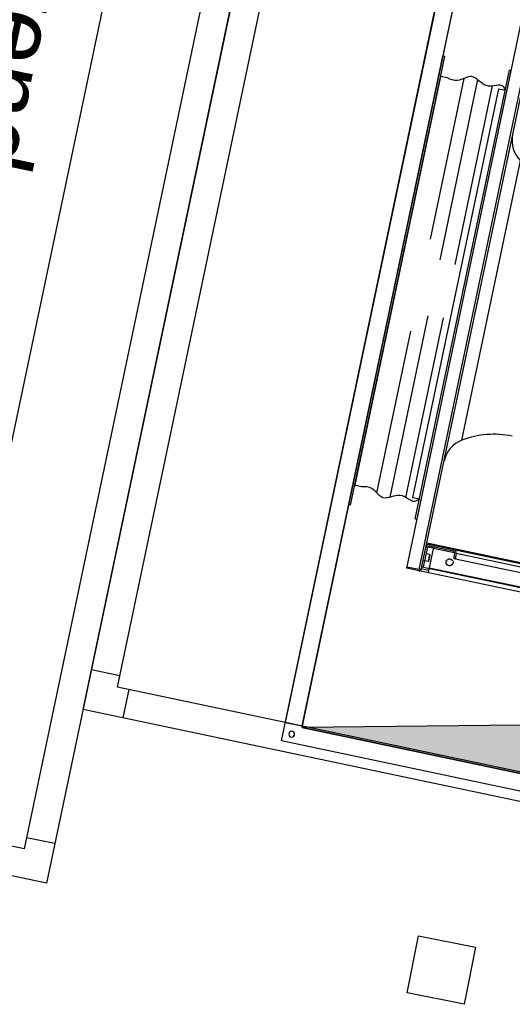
# Model space of a CAD drawing. Extents: x -156717 to 425753, y -51191 to 363295.
# Tile 120 of 256: x 86920 to 87768, y 107926 to 109619. Entities that reach past the tile are written whole.
import ezdxf

# ---------------------------------------------------------------- set-up
doc = ezdxf.new("R2010")
doc.units = 0
doc.header["$LTSCALE"] = 50
doc.linetypes.add('FANTOME', pattern=[63.50000000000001, 31.75, -6.35, 6.35, -6.35, 6.35, -6.35])
doc.layers.get('0').update_dxf_attribs({"linetype": 'CONTINUOUS'})
for name, color, linetype in [('01', 7, 'CONTINUOUS'), ('HACHURES', 8, 'CONTINUOUS'), ('MIXTE', 2, 'FANTOME'), ('TEXTE', 5, 'CONTINUOUS'), ('WL570---_TOEVOER', 3, 'CONTINUOUS')]:
    doc.layers.add(name, color=color, linetype=linetype)
doc.styles.add('texte', font='ARIAL.TTF', dxfattribs={"height": 80})

# ---------------------------------------------------------------- blocks, each defined once
blk = doc.blocks.new('qe5yghqy')
at = {"layer": 'WL570---_TOEVOER', "color": 1}
for p, q in [((87586.66438368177, 124434.680427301), (87606.26329233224, 124532.7410349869)), ((87606.26329233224, 124532.7410349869), (87704.32390001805, 124513.1421263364)), ((87704.32390001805, 124513.1421263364), (87684.72499136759, 124415.0815186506)), ((87684.72499136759, 124415.0815186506), (87586.66438368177, 124434.680427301))]:
    blk.add_line(p, q, dxfattribs=at)
blk = doc.blocks.new('C5055')
at = {"layer": '01'}
for p, q in [((1645, 70), (1695, 70)), ((1625, 50), (1625, 0))]:
    blk.add_line(p, q, dxfattribs=at)
for points in [[(0, 0), (1695, 0), (1695, 1665), (0, 1665)], [(50, 50), (1645, 50), (1645, 1615), (50, 1615)]]:
    blk.add_lwpolyline(points, close=True, dxfattribs=at)
blk = doc.blocks.new('r51', base_point=(-38378.68599496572, -5321.668738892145))
blk.add_lwpolyline([(-38083.68599496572, -5321.668738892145), (-38053.68599496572, -5321.668738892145), (-38053.68599496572, -6886.668738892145), (-38083.68599496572, -6886.668738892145)], close=True)
blk = doc.blocks.new('msza71')
at = {"color": 9}
for p, q in [((3, 393.9999610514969), (0, 393.9999610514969)), ((0, 393.9999610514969), (0, -393.9999610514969)), ((3, 393.9999610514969), (3, -393.9999610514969)), ((117, 393.9999610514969), (120, 393.9999610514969)), ((120, 393.9999610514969), (120, -393.9755045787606)), ((15, 358.9907755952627), (3, 358.9999610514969)), ((26.6406169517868, 361.587004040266), (26.6406169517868, 45.73771682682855)), ((53.15213182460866, 366.722566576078), (53.15213182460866, 48.1698003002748)), ((76.96604065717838, 363.9179428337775), (76.96604065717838, 79.78722954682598)), ((105, 358.9907755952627), (117, 358.9999610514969)), ((26.91720197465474, -361.3717911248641), (26.67642125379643, -47.81271246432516)), ((53.43293359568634, -366.866632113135), (53.18978707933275, -50.21684732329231)), ((77.24445194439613, -363.7269039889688), (77.0278847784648, -81.8007297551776)), ((15, -358.9908534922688), (3, -359.0000389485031)), ((105, -358.9908534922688), (117, -359.0000389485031)), ((0, -393.9999610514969), (3, -393.9999610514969)), ((117, -393.9999610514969), (120, -393.9999610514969))]:
    blk.add_line(p, q, dxfattribs=at)
at = {"color": 9, "linetype": 'Continuous'}
blk.add_line((120, 393.9999610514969), (120, -393.9755045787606), dxfattribs=at)
at = {"color": 9}
for points, knots in [([(3, 358.9999610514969), (7.462652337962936, 363.2572670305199), (13.77805225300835, 370.190771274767), (35.3729692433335, 349.2570038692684), (63.90767138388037, 379.2498502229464), (84.08183656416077, 354.7380159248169), (98.9196388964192, 357.7611254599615), (105, 358.9999610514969)], [20.64876208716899, 20.64876208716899, 20.64876208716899, 20.64876208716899, 21.01644543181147, 55.85019844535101, 85.19380903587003, 110.811624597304, 128.5982777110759, 128.5982777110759, 128.5982777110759, 128.5982777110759]), ([(3, -359.0000389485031), (6.216552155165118, -363.4695363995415), (13.7780522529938, -370.1908491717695), (35.37296924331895, -349.2570817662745), (63.90767138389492, -379.2499281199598), (84.08183656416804, -354.7380938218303), (98.91963889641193, -357.7612033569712), (105, -359.0000389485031)], [20.64876208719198, 20.64876208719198, 20.64876208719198, 20.64876208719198, 21.01644543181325, 55.85019844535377, 85.19380903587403, 110.811624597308, 128.5982777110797, 128.5982777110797, 128.5982777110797, 128.5982777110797])]:
    blk.add_open_spline(points, degree=3, knots=knots, dxfattribs=at)
at = {"layer": '01'}
for p, q in [((117, 393.9999610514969), (117, -393.9999610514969)), ((15, -358.9908534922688), (15, 358.9907755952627)), ((117, -359.0000389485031), (117, 361.1490335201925))]:
    blk.add_line(p, q, dxfattribs=at)
blk = doc.blocks.new('er71c6dnh7h', base_point=(4798.891865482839, -1013.066892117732))
at = {"color": 9, "linetype": 'Continuous'}
for p, q in [((3793.891865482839, -533.0791203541), (4653.891865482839, -533.0791203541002)), ((3793.891865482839, -540.0791203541), (4653.891865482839, -540.0791203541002)), ((4435.891865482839, -541.0791203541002), (4641.391865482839, -541.0791203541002)), ((4641.391865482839, -578.0791203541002), (4641.391865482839, -533.0791203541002)), ((4641.391865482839, -537.0791203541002), (4653.891865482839, -537.0791203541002)), ((4650.891865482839, -541.0791203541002), (4653.891865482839, -541.0791203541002)), ((4650.891865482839, -541.0791203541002), (4650.891865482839, -575.5791203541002)), ((4653.891865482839, -533.0791203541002), (4653.891865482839, -1493.0791203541)), ((4657.491865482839, -533.0791203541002), (4678.891865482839, -533.0791203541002)), ((4657.491865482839, -535.0791203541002), (4657.491865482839, -533.0791203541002)), ((4657.491865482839, -535.0791203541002), (4678.891865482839, -535.0791203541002)), ((4657.491865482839, -535.0791203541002), (4657.491865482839, -1491.0791203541)), ((4678.891865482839, -533.0791203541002), (4678.891865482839, -1493.0791203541)), ((4611.264121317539, -552.5791203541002), (4606.519609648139, -552.5791203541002)), ((4644.891865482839, -563.8291203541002), (4644.891865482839, -552.3291203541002)), ((4645.391865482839, -551.8291203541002), (4650.891865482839, -551.8291203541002)), ((4645.391865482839, -564.3291203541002), (4645.391865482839, -551.8291203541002)), ((4650.891865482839, -551.0791203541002), (4653.891865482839, -551.0791203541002)), ((4602.954594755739, -566.0791203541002), (4432.939150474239, -566.0791203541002)), ((4600.626245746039, -569.0318353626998), (4600.001879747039, -566.0791203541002)), ((4603.578960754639, -569.0318353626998), (4600.626245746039, -569.0318353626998)), ((4600.834290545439, -575.5791203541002), (4600.626245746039, -569.0318353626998)), ((4603.578960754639, -569.0318353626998), (4602.954594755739, -566.0791203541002)), ((4603.787005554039, -575.5791203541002), (4603.578960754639, -569.0318353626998)), ((4606.519609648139, -563.5791203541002), (4611.264121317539, -563.5791203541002)), ((4645.391865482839, -564.3291203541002), (4650.891865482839, -564.3291203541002)), ((4653.891865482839, -583.0791203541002), (4160.391865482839, -583.0791203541)), ((4600.834290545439, -575.5791203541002), (4432.939150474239, -575.5791203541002)), ((4648.391865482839, -581.0791203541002), (4435.891865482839, -581.0791203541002)), ((4603.787005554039, -575.5791203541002), (4600.834290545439, -575.5791203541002)), ((4603.787005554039, -575.5791203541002), (4641.391865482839, -575.5791203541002)), ((4606.431900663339, -578.0791203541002), (4648.391865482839, -578.0791203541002)), ((4606.431900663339, -578.0791203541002), (4606.431900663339, -581.0791203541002)), ((4641.391865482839, -576.0791203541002), (4650.834978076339, -576.0791203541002)), ((4641.391865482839, -583.0791203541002), (4641.391865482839, -581.0791203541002)), ((4648.391865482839, -581.0791203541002), (4648.391865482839, -578.0791203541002)), ((4648.891865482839, -583.0791203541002), (4648.891865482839, -581.0488795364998)), ((4653.891865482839, -575.5791203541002), (4650.891865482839, -575.5791203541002)), ((4652.623949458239, -579.0791203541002), (4653.891865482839, -579.0791203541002)), ((4653.861624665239, -576.0791203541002), (4653.891865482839, -576.0791203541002)), ((4631.278475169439, -767.8203652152), (4631.278475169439, -1258.337875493)), ((4653.537799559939, -1013.0791203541), (4653.891865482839, -1012.1939555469)), ((4653.537799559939, -1013.0791203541), (4653.891865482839, -1013.964285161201))]:
    blk.add_line(p, q, dxfattribs=at)
blk.add_circle((4608.891865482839, -558.0791203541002), 6, dxfattribs=at)
for centre, radius, start, end in [((4657.491865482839, -536.6791203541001), 3.599999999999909, 89.99999999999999, 180), ((4657.491865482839, -536.6791203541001), 1.599999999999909, 89.99999999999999, 121.2484292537), ((4645.391865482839, -552.3291203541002), 0.5, 89.99999999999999, 180), ((4645.391865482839, -563.8291203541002), 0.5, 180, 270), ((4648.391865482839, -575.5791203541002), 5.5, 270, 0), ((4648.391865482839, -575.5791203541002), 2.5, 270, 0), ((4604.591865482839, -726.3678036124), 49.29999999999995, 302.7728977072, 3.685591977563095e-14), ((4547.591865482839, -637.8291679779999), 154.5999999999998, 270.0446842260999, 302.7728977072), ((4604.591865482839, -1299.7904370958), 49.29999999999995, 0, 57.22710229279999)]:
    blk.add_arc(centre, radius, start, end, dxfattribs=at)
for points, start_tangent, end_tangent in [([(4653.891865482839, -536.6791203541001), (4653.899576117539, -536.6124536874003), (4653.922663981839, -536.5457870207), (4653.961041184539, -536.4791203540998), (4654.014532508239, -536.4124536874), (4654.165899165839, -536.2791203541), (4654.374174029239, -536.1457870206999), (4654.635793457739, -536.0124536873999), (4654.946281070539, -535.8791203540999), (4655.300324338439, -535.7457870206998), (4655.691865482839, -535.6124536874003), (4656.114205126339, -535.4791203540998), (4656.560116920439, -535.3457870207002), (4657.021971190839, -535.2124536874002), (4657.491865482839, -535.0791203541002)], (1.836909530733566e-16, 1), (0.9622253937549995, 0.2722540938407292)), ([(4600.834290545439, -575.5791203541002), (4600.887924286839, -576.2419864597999), (4601.020006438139, -576.8955929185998), (4601.228511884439, -577.5292302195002), (4601.511221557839, -578.1353942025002), (4601.863220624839, -578.7031961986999), (4602.281004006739, -579.2265875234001), (4602.756854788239, -579.6956702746), (4603.286188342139, -580.1057250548), (4603.859202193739, -580.4489729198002), (4604.470002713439, -580.7217919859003), (4605.107820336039, -580.9192420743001), (4605.765307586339, -581.0390295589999), (4606.431900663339, -581.0791203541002)], (0.02132761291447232, -0.9997725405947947), (1, -1.836909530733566e-16)), ([(4603.787005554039, -575.5791203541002), (4603.828571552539, -575.9336702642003), (4603.920291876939, -576.2837694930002), (4604.060226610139, -576.6188502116), (4604.244086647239, -576.9299256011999), (4604.471177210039, -577.2156144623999), (4604.737469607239, -577.4690640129), (4605.035412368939, -577.6827660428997), (4605.358233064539, -577.8526554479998), (4605.704834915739, -577.9777594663), (4606.066243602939, -578.0538515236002), (4606.431900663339, -578.0791203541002)], (0.04687982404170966, -0.9989005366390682), (1, -1.836909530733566e-16))]:
    blk.add_spline(points, degree=3, dxfattribs=dict(at, start_tangent=start_tangent, end_tangent=end_tangent))
at = {"color": 9}
blk.add_blockref('msza71', (4678.891865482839, -1013.0791203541), dxfattribs=at)
blk = doc.blocks.new('ms6401570', base_point=(66148.2179403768, -6232.658631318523))
for points in [[(66118.2179403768, -6902.658631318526), (67748.2179403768, -6902.658631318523), (67748.2179403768, -6202.658631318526), (66118.2179403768, -6202.658631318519)], [(66148.2179403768, -6872.658631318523), (67718.2179403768, -6872.658631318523), (67718.2179403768, -6232.658631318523), (66148.2179403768, -6232.658631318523)]]:
    blk.add_lwpolyline(points, close=True)
blk.add_lwpolyline([(66148.2179403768, -6872.658631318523), (66148.2179403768, -6232.658631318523), (67718.2179403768, -6232.658631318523), (66276.13885068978, -6295.414471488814), (66148.2179403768, -6872.658631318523)])
at = {"color": 9}
blk.add_circle((66133.2179403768, -6887.658631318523), 5, dxfattribs=at)

msp = doc.modelspace()

# ---------------------------------------------------------------- hatches: boundary and pattern name
at = {"layer": 'HACHURES'}
msp.add_hatch(color=1, dxfattribs=at).paths.add_polyline_path([(87405.60369529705, 108402.4540513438), (87996.81753672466, 108408.8394297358), (88355.01089567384, 109807.134074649), (88031.90380894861, 108270.7416083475)])

# ---------------------------------------------------------------- linework, layer by layer
at = {"layer": '01', "color": 1}
msp.add_line((86931.56258053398, 108213.4665609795, 1430), (86980.492276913, 108203.1765263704, 1430), dxfattribs=at)
at = {"layer": '01', "color": 1, "elevation": 1430}
for points in [[(86966.08622846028, 108134.6749514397), (86261.4986006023, 108282.8514498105), (86729.69517531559, 110509.1526350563), (87434.28280317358, 110360.9761366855)], [(86927.44656669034, 108193.8946824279), (86320.7183315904, 108321.4911115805), (86768.33483708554, 110449.9329040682), (87375.06307218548, 110322.3364749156)]]:
    msp.add_lwpolyline(points, close=True, dxfattribs=at)
at = {"layer": 'MIXTE', "color": 1, "elevation": 1430}
msp.add_lwpolyline([(87202.40995513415, 110303.1077158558), (86918.61771613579, 110362.7899165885), (86489.07282183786, 108320.2796571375), (86772.86506083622, 108260.5974564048), (87202.40995513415, 110303.1077158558)], dxfattribs=at)

# ---------------------------------------------------------------- block references
at = {"color": 1, "xscale": -1, "rotation": 258.1236251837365}
msp.add_blockref('ms6401570', (88031.90380894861, 108270.7416083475, 1430), dxfattribs=at)
at = {"color": 1, "extrusion": (0, 0, -1), "rotation": 191.8763748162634}
msp.add_blockref('r51', (-87088.07517056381, 108471.7857611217, -1430), dxfattribs=at)
at = {"color": 1, "rotation": 168.1236251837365}
msp.add_blockref('er71c6dnh7h', (87567.15723865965, 109170.6502844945, 1430), dxfattribs=at)
at = {"layer": '01', "color": 1, "xscale": -1, "rotation": 348.1236251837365}
msp.add_blockref('C5055', (88687.57214682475, 108084.3139261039, 1430), dxfattribs=at)
at = {"layer": 'WL570---_TOEVOER', "color": 1}
msp.add_blockref('qe5yghqy', (0, -16488.62819949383), dxfattribs=at)

# ---------------------------------------------------------------- texts
at = {"layer": 'TEXTE', "color": 1, "style": 'texte'}
msp.add_text('Roterende wisselaar', height=120, rotation=258.1236251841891, dxfattribs=at).set_placement((86957.84341048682, 110047.6630910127, 1430))

doc.saveas('drawing.dxf')
